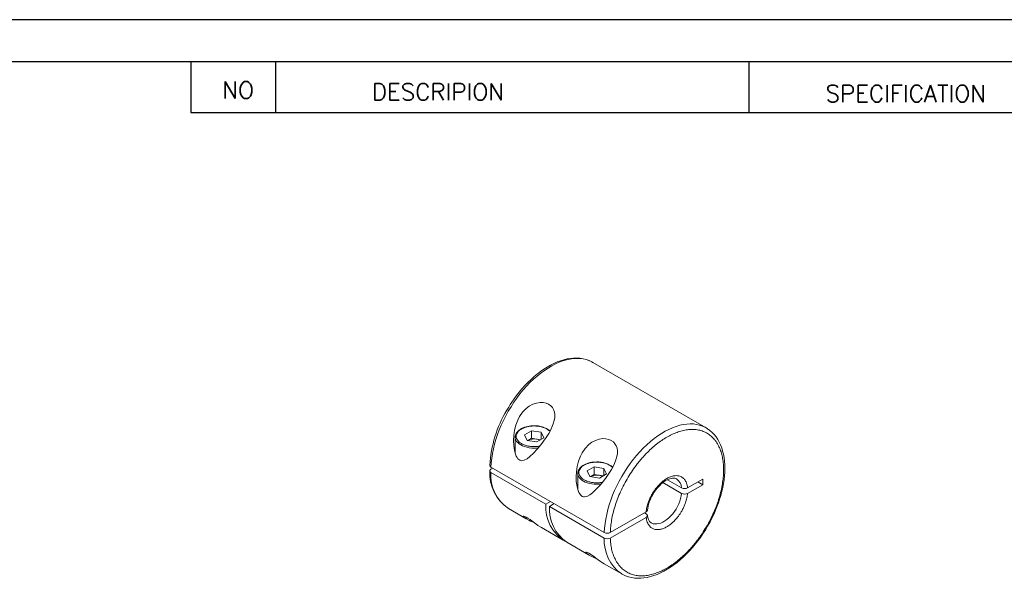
# Model space of a CAD drawing. Extents: x 10 to 307, y 10 to 220.
# Tile 4 of 5: x 125 to 241, y 154 to 220. Entities that reach past the tile are written whole.
import ezdxf

# ---------------------------------------------------------------- set-up
doc = ezdxf.new("R2010")
doc.units = 0
doc.header["$LTSCALE"] = 0.5
doc.header["$MEASUREMENT"] = 0
doc.layers.get('0').update_dxf_attribs({"linetype": 'CONTINUOUS'})
doc.styles.get("Standard").update_dxf_attribs({"font": 'romans.shx', "bigfont": 'whgtxt.shx'})

msp = doc.modelspace()

# ---------------------------------------------------------------- linework, layer by layer
for p, q in [((307, 220), (10, 220)), ((302, 215), (15, 215)), ((145.0907, 215), (145.0907, 209)), ((155.0907, 215), (155.0907, 209)), ((211.2097, 215), (211.2097, 209)), ((145.0907, 209), (302, 209))]:
    msp.add_line(p, q)
at = {"color": 7, "linetype": 'Continuous', "lineweight": 15}
for p, q in [((206.1421, 171.6414), (192.707, 179.3973)), ((206.1421, 171.6414), (206.165, 171.6281)), ((183.5129, 170.5334), (183.5129, 168.6348)), ((183.5134, 170.5055), (183.5129, 170.5334)), ((184.6224, 170.8119), (185.4573, 171.2939)), ((184.928, 170.1535), (184.6224, 170.8119)), ((185.4573, 170.3957), (185.0399, 170.1547)), ((185.4573, 171.2939), (186.5978, 171.1175)), ((185.4573, 171.2939), (185.4573, 170.3957)), ((185.4573, 170.3957), (186.0275, 170.3075)), ((186.9033, 170.4591), (186.0685, 169.9771)), ((186.5978, 171.1175), (186.9033, 170.4591)), ((186.5978, 171.1175), (186.5978, 170.2827)), ((186.0685, 169.9771), (184.928, 170.1535)), ((185.0399, 170.1547), (185.0147, 170.1401)), ((185.0154, 170.14), (185.0399, 170.1547)), ((186.0275, 170.3075), (186.5111, 170.2327)), ((183.5129, 169.1539), (183.4184, 169.0048)), ((180.642, 166.9847), (194.0771, 159.2288)), ((192.0471, 166.5258), (192.8819, 167.0077)), ((192.8819, 167.0077), (194.0224, 166.8313)), ((192.8819, 167.0077), (192.8819, 166.1095)), ((187.1474, 162.576), (180.642, 166.3314)), ((180.6423, 166.7398), (180.8543, 166.8622)), ((190.9375, 166.2473), (190.9375, 164.3487)), ((190.938, 166.2194), (190.9375, 166.2473)), ((192.3527, 165.8674), (192.0471, 166.5258)), ((193.4931, 165.691), (192.3527, 165.8674)), ((192.4645, 165.8686), (192.4393, 165.854)), ((192.44, 165.8539), (192.4645, 165.8686)), ((192.8819, 166.1095), (192.4645, 165.8686)), ((192.8819, 166.1095), (193.4522, 166.0213)), ((193.4522, 166.0213), (193.9357, 165.9465)), ((194.328, 166.173), (193.4931, 165.691)), ((194.0224, 166.8313), (194.328, 166.173)), ((194.0224, 166.8313), (194.0224, 165.9965)), ((190.9375, 164.8677), (190.8431, 164.7186)), ((201.0204, 165.1521), (203.2449, 163.868)), ((203.2449, 164.5212), (201.5605, 165.4936)), ((205.7387, 165.5527), (203.9547, 164.5228)), ((203.9547, 163.8696), (205.7387, 164.8995)), ((205.1729, 165.2261), (205.7387, 164.8995)), ((205.7387, 165.5527), (205.7387, 164.8995)), ((187.7132, 162.9026), (187.1474, 162.576)), ((187.5717, 162.331), (188.1375, 162.6577)), ((194.0771, 158.5756), (187.5717, 162.331)), ((182.7078, 162.0763), (184.7996, 160.8688)), ((194.7845, 159.229), (199.0374, 161.6841)), ((198.8279, 161.5632), (199.0401, 161.4407)), ((199.0374, 161.0309), (194.7845, 158.5757)), ((186.6268, 159.814), (189.2132, 158.3209)), ((189.6375, 158.0759), (192.2243, 156.5826)), ((194.0515, 155.5278), (196.1429, 154.3205)), ((196.1585, 154.3115), (196.1429, 154.3205))]:
    msp.add_line(p, q, dxfattribs=at)
at = {"color": 7, "linetype": 'Continuous', "lineweight": 15, "flags": 128}
for points in [[(192.707, 179.3973), (192.6013, 179.4558), (192.2755, 179.6067), (191.9321, 179.7235), (191.5724, 179.8057), (191.1979, 179.8531), (190.81, 179.8653), (190.4101, 179.8425), (189.9999, 179.7846), (189.5808, 179.6919), (189.1545, 179.5648), (188.7226, 179.4037), (188.2869, 179.2093), (187.8489, 178.9823), (187.4104, 178.7235), (186.973, 178.4341), (186.5384, 178.115), (186.1083, 177.7675), (185.6844, 177.3931), (185.2683, 176.993), (184.8615, 176.5688), (184.4657, 176.1222), (184.0824, 175.6549), (183.713, 175.1687), (183.359, 174.6654), (183.0217, 174.147), (182.7024, 173.6155), (182.4024, 173.0729), (182.1228, 172.5213), (181.8646, 171.9629), (181.629, 171.3997), (181.4167, 170.834), (181.2286, 170.268), (181.0655, 169.7037), (180.9279, 169.1434), (180.8164, 168.5892), (180.7313, 168.0433), (180.6732, 167.5078), (180.642, 166.9847)], [(192.6982, 179.3979), (192.5852, 179.4646), (192.2621, 179.6156), (191.9186, 179.7373), (191.5549, 179.828), (191.1714, 179.8858), (190.8134, 179.9082), (190.4457, 179.9019), (190.0697, 179.8669), (189.6867, 179.8032), (189.2982, 179.7113), (188.9054, 179.5915), (188.5098, 179.4442), (188.1127, 179.2703), (187.7152, 179.0704), (187.3187, 178.8453), (186.9243, 178.596), (186.5331, 178.3233), (186.1464, 178.0284), (185.7653, 177.7123), (185.391, 177.3762), (185.0246, 177.0216), (184.6677, 176.6501), (184.3216, 176.2638), (183.9885, 175.8657), (183.6716, 175.4606), (183.3776, 175.0597), (183.1165, 174.6812), (182.9371, 174.4074), (182.748, 174.1058), (182.524, 173.7291)], [(184.0305, 172.9759), (184.3845, 173.4886), (184.8153, 173.9363), (185.1871, 174.2147), (185.5926, 174.4321), (186.0249, 174.5777), (186.4639, 174.6431), (186.8375, 174.6299), (187.1874, 174.5526), (187.4756, 174.4267), (187.724, 174.2531), (187.9205, 174.0416), (188.0679, 173.7947), (188.1646, 173.5137), (188.2092, 173.2092), (188.2023, 172.8687), (188.1462, 172.5164), (188.0329, 172.1163), (187.8767, 171.7162), (187.6975, 171.3422), (187.4953, 170.9757), (187.2017, 170.505), (186.8865, 170.0526), (186.5591, 169.623), (186.1339, 169.1105), (185.6982, 168.64), (185.2535, 168.2265), (184.9199, 167.9711), (184.5686, 167.79), (184.3125, 167.7409), (184.1792, 167.756), (184.0483, 167.8052), (183.8465, 167.9704), (183.7393, 168.1162), (183.6491, 168.2807), (183.5158, 168.6236), (183.423, 168.9859), (183.3377, 169.5564), (183.312, 170.1361), (183.3402, 170.7151), (183.4312, 171.3484), (183.5894, 171.9701), (183.8183, 172.5669), (184.0305, 172.9759)], [(185.7629, 171.8852), (185.4806, 171.8747), (185.3675, 171.8645), (185.183, 171.8402), (184.997, 171.8057), (184.8053, 171.7585), (184.6152, 171.6988), (184.4313, 171.6265), (184.2572, 171.5422), (184.0959, 171.4463), (183.9498, 171.3394), (183.8213, 171.2221), (183.7122, 171.095), (183.6246, 170.9586), (183.5605, 170.8132), (183.5224, 170.6594), (183.514, 170.5025)], [(194.0771, 159.2288), (194.1082, 159.7519), (194.1664, 160.2875), (194.2514, 160.8334), (194.3629, 161.3875), (194.5005, 161.9478), (194.6637, 162.5121), (194.8517, 163.0782), (195.064, 163.6439), (195.2997, 164.207), (195.5578, 164.7654), (195.8374, 165.317), (196.1374, 165.8596), (196.4567, 166.3911), (196.794, 166.9095), (197.148, 167.4128), (197.5174, 167.899), (197.9008, 168.3663), (198.2966, 168.8129), (198.7033, 169.2371), (199.1194, 169.6372), (199.5434, 170.0117), (199.9734, 170.3591), (200.408, 170.6782), (200.8454, 170.9676), (201.2839, 171.2264), (201.7219, 171.4534), (202.1577, 171.6478), (202.5895, 171.8089), (203.0158, 171.936), (203.4349, 172.0287), (203.8452, 172.0866), (204.245, 172.1095), (204.633, 172.0972), (205.0075, 172.0499), (205.3671, 171.9676), (205.7105, 171.8509), (206.0363, 171.7), (206.1421, 171.6414)], [(206.3259, 159.9886), (206.6175, 160.5152), (206.7295, 160.7299), (206.9082, 161.0891), (207.0838, 161.4646), (207.2604, 161.8697), (207.4316, 162.2941), (207.594, 162.7331), (207.7448, 163.1825), (207.882, 163.6391), (208.0039, 164.1001), (208.1094, 164.5629), (208.1973, 165.0254), (208.267, 165.4857), (208.3176, 165.942), (208.3488, 166.3924), (208.36, 166.8356), (208.3508, 167.27), (208.3211, 167.6942), (208.2705, 168.1069), (208.199, 168.5067), (208.1063, 168.8925), (207.9924, 169.2629), (207.8573, 169.6167), (207.701, 169.9528), (207.5236, 170.2699), (207.3251, 170.5669), (207.1056, 170.8426), (206.8653, 171.0958), (206.6043, 171.3254), (206.3226, 171.5301), (206.1652, 171.6231)], [(186.2742, 169.2685), (186.0566, 169.2457), (185.7629, 169.2345), (185.4692, 169.2457), (185.1806, 169.2788), (184.9019, 169.3334), (184.6379, 169.4086), (184.3932, 169.503), (184.1719, 169.615), (183.9779, 169.7427), (183.8143, 169.884), (183.6842, 170.0364), (183.5896, 170.1973), (183.5321, 170.3639), (183.5134, 170.5055)], [(191.4551, 168.6898), (191.8091, 169.2024), (192.2399, 169.6502), (192.6117, 169.9286), (193.0172, 170.1459), (193.4496, 170.2916), (193.8886, 170.3569), (194.2621, 170.3437), (194.612, 170.2664), (194.9003, 170.1406), (195.1486, 169.967), (195.3451, 169.7554), (195.4925, 169.5085), (195.5892, 169.2276), (195.6338, 168.9231), (195.627, 168.5825), (195.5708, 168.2303), (195.4575, 167.8301), (195.3013, 167.4301), (195.1222, 167.056), (194.9199, 166.6896), (194.6263, 166.2189), (194.3112, 165.7665), (193.9837, 165.3369), (193.5585, 164.8243), (193.1228, 164.3539), (192.6782, 163.9404), (192.3446, 163.685), (191.9932, 163.5039), (191.7371, 163.4548), (191.6038, 163.4698), (191.4729, 163.5191), (191.2712, 163.6843), (191.1639, 163.83), (191.0737, 163.9945), (190.9404, 164.3375), (190.8476, 164.6997), (190.7623, 165.2703), (190.7366, 165.85), (190.7648, 166.4289), (190.8558, 167.0622), (191.014, 167.684), (191.2429, 168.2808), (191.4551, 168.6898)], [(193.1875, 167.599), (192.9052, 167.5885), (192.7921, 167.5783), (192.6076, 167.5541), (192.4216, 167.5195), (192.2299, 167.4724), (192.0399, 167.4126), (191.8559, 167.3404), (191.6818, 167.256), (191.5205, 167.1601), (191.3745, 167.0532), (191.2459, 166.936), (191.1368, 166.8089), (191.0492, 166.6724), (190.9851, 166.5271), (190.9471, 166.3732), (190.9386, 166.2164)], [(180.642, 166.3314), (180.545, 166.4105), (180.4987, 166.5036), (180.5084, 166.6003), (180.5731, 166.6898), (180.6423, 166.7398)], [(193.6988, 164.9824), (193.4812, 164.9595), (193.1875, 164.9484), (192.8938, 164.9595), (192.6052, 164.9927), (192.3265, 165.0473), (192.0625, 165.1224), (191.8178, 165.2168), (191.5965, 165.3288), (191.4025, 165.4566), (191.239, 165.5978), (191.1088, 165.7502), (191.0142, 165.9111), (190.9568, 166.0778), (190.938, 166.2194)], [(199.8254, 163.7413), (199.9965, 164.0187), (200.0705, 164.1281), (200.1977, 164.3039), (200.3349, 164.4777), (200.4868, 164.6534), (200.6489, 164.8236), (200.8187, 164.9843), (200.9936, 165.1321), (201.171, 165.2646), (201.3484, 165.3799), (201.5235, 165.4767), (201.6941, 165.5544), (201.8583, 165.6128), (202.0143, 165.652), (202.1608, 165.6724), (202.2976, 165.6749), (202.4252, 165.6595), (202.5461, 165.6249), (202.6431, 165.5764)], [(203.2449, 163.868), (203.1985, 163.5649), (203.1251, 163.2541), (203.0254, 162.9397), (202.9009, 162.6259), (202.7532, 162.3167), (202.5842, 162.0163), (202.3962, 161.7287), (202.1916, 161.4576), (201.9732, 161.2065), (201.7438, 160.979), (201.5065, 160.7778), (201.2643, 160.6057), (201.0206, 160.465), (200.7785, 160.3575), (200.5411, 160.2847), (200.3117, 160.2474), (200.0933, 160.2462), (199.8888, 160.2812), (199.7007, 160.3517), (199.6399, 160.3844)], [(185.7506, 160.4177), (185.5821, 160.4924), (185.3455, 160.5979), (185.1287, 160.6984), (184.8437, 160.8439), (184.6539, 160.9595), (184.5246, 161.0621), (184.4706, 161.1305), (184.4703, 161.1783), (184.5464, 161.1881), (184.6786, 161.1445), (184.8363, 161.0637), (185.0295, 160.9434), (185.2862, 160.7637), (185.4764, 160.6232), (185.6648, 160.4817), (185.9439, 160.2736), (186.2102, 160.0827), (186.4579, 159.917), (186.6276, 159.8153)], [(199.0374, 161.6841), (199.1357, 161.7642), (199.1826, 161.8586), (199.1811, 161.8736)], [(199.0401, 161.4407), (199.1365, 161.3621), (199.1825, 161.2695), (199.1732, 161.173), (199.1089, 161.0828), (199.0374, 161.0309)], [(196.1619, 154.3139), (196.2647, 154.2532), (196.5878, 154.1022), (196.9313, 153.9805), (197.295, 153.8898), (197.6785, 153.8319), (198.0365, 153.8096), (198.4042, 153.8159), (198.7802, 153.8509), (199.1632, 153.9145), (199.5517, 154.0065), (199.9445, 154.1263), (200.3401, 154.2735), (200.7372, 154.4475), (201.1347, 154.6474), (201.5312, 154.8725), (201.9257, 155.1218), (202.3168, 155.3945), (202.7035, 155.6894), (203.0846, 156.0055), (203.459, 156.3416), (203.8253, 156.6962), (204.1823, 157.0677), (204.5283, 157.454), (204.8614, 157.8521), (205.1783, 158.2571), (205.4723, 158.658), (205.7334, 159.0366), (205.9128, 159.3103), (206.1019, 159.612), (206.3259, 159.9886)], [(193.1753, 156.1316), (193.0068, 156.2063), (192.7701, 156.3118), (192.5534, 156.4123), (192.2683, 156.5578), (192.0785, 156.6733), (191.9492, 156.7759), (191.8952, 156.8444), (191.8949, 156.8922), (191.971, 156.9019), (192.1032, 156.8584), (192.2609, 156.7776), (192.4541, 156.6573), (192.7109, 156.4776), (192.9011, 156.337), (193.0894, 156.1956), (193.3685, 155.9875), (193.6348, 155.7965), (193.8825, 155.6308), (194.0522, 155.5291)]]:
    msp.add_lwpolyline(points, dxfattribs=at)
at = {"color": 7, "linetype": 'Continuous', "lineweight": 15}
for centre, radius, start, end in [((194.8907, 166.3131), 14.4198, 149.049609, 176.491088), ((185.8729, 169.0191), 2.8682, 51.57247, 92.198157), ((185.7612, 168.7607), 1.5696, 80.228903, 117.357175), ((185.8338, 168.9516), 1.3697, 64.246363, 81.867275), ((180.7298, 167.1957), 0.2285, 180.003637, 247.422004), ((193.2975, 164.733), 2.8682, 51.57247, 92.198157), ((185.557, 166.2704), 5.0663, 177.059849, 235.802029), ((185.4284, 166.0261), 4.7961, 176.350348, 235.442028), ((193.1858, 164.4745), 1.5696, 80.228903, 117.357175), ((193.2584, 164.6655), 1.3697, 64.246363, 81.867275), ((201.891, 164.4509), 1.3557, 2.974409, 56.202461), ((204.0102, 161.2647), 4.8628, 149.38261, 172.809675), ((203.5983, 165.196), 0.7617, 242.355147, 297.898823), ((203.5983, 164.5409), 0.76, 242.288408, 297.965563), ((191.893, 162.2737), 4.7552, 176.356008, 238.802609), ((192.358, 162.0257), 4.7961, 176.350348, 235.442028), ((200.2794, 161.2736), 1.0932, 180.765969, 234.325744), ((194.4306, 159.8994), 0.7581, 242.201681, 297.826196), ((198.9091, 158.2925), 4.8403, 176.646972, 235.145404), ((194.4306, 159.246), 0.7579, 242.194529, 297.833348)]:
    msp.add_arc(centre, radius, start, end, dxfattribs=at)
for points, knots in [([(184.2603, 171.5029), (184.3598, 171.5546), (184.5587, 171.6578), (184.8612, 171.7508), (185.1213, 171.8074), (185.4015, 171.8498), (185.7631, 171.8705), (186.1971, 171.8456), (186.56, 171.7787), (186.8477, 171.6943), (187.0694, 171.6076), (187.3013, 171.4878), (187.499, 171.358), (187.5932, 171.2515), (187.6267, 171.2137)], [0, 0, 0, 0, 0.10124583, 0.20228944, 0.25748561, 0.31206782, 0.42156731, 0.53120221, 0.64070164, 0.70842725, 0.7755529, 0.84315971, 0.94437211, 1, 1, 1, 1]), ([(186.4341, 169.4723), (186.4236, 169.47), (186.3458, 169.4529), (186.1235, 169.4227), (185.763, 169.4), (185.3286, 169.4255), (184.9659, 169.4923), (184.678, 169.5767), (184.4567, 169.6635), (184.2232, 169.7828), (183.9943, 169.9417), (183.8306, 170.1147), (183.7329, 170.2652), (183.6594, 170.4268), (183.6235, 170.6356), (183.6667, 170.8861), (183.7825, 171.0956), (183.929, 171.2615), (184.0781, 171.39), (184.1994, 171.4652), (184.2603, 171.5029)], [0, 0, 0, 0, 0.005935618, 0.043909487, 0.12009034, 0.196365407, 0.272546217, 0.3196642, 0.366364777, 0.413400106, 0.483815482, 0.554137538, 0.592538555, 0.630512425, 0.706693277, 0.782968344, 0.859149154, 0.906202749, 0.952903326, 1, 1, 1, 1]), ([(194.7845, 159.229), (194.7983, 159.4704), (194.8259, 159.9531), (194.9387, 160.7227), (195.1067, 161.5229), (195.341, 162.3613), (195.6368, 163.215), (195.9975, 164.0814), (196.4162, 164.9408), (196.8905, 165.7833), (197.412, 166.5952), (197.911, 167.2782), (198.3673, 167.8416), (198.769, 168.2981), (199.2435, 168.7936), (199.7953, 169.3119), (200.4136, 169.8191), (201.0296, 170.2567), (201.6375, 170.6245), (202.2445, 170.9285), (202.8568, 171.1701), (203.4692, 171.3435), (204.083, 171.4424), (204.6805, 171.4601), (205.2579, 171.3909), (205.8015, 171.2344), (206.3039, 170.9888), (206.7571, 170.6591), (207.1096, 170.2948), (207.3789, 169.9298), (207.5818, 169.5879), (207.7836, 169.1612), (207.9682, 168.6349), (208.1113, 168.0068), (208.1953, 167.3459), (208.2226, 166.6602), (208.1953, 165.9428), (208.1113, 165.185), (207.9682, 164.3915), (207.76, 163.5574), (207.4893, 162.7043), (207.153, 161.8351), (206.7572, 160.9691), (206.3041, 160.1162), (205.8016, 159.2905), (205.3175, 158.5922), (204.8725, 158.0133), (204.4793, 157.5424), (204.0134, 157.029), (203.4693, 156.4885), (202.857, 155.9549), (202.2446, 155.4894), (201.6378, 155.0928), (201.0297, 154.7585), (200.4139, 154.485), (199.7954, 154.2782), (199.1729, 154.1442), (198.564, 154.0905), (197.9724, 154.1231), (197.4121, 154.2432), (196.8906, 154.4528), (196.4163, 154.7478), (196.0434, 155.0826), (195.7553, 155.4233), (195.5359, 155.7454), (195.3145, 156.1504), (195.1068, 156.6538), (194.9388, 157.26), (194.8258, 157.8993), (194.7983, 158.3502), (194.7845, 158.5757)], [0, 0, 0, 0, 0.01459212, 0.02918026, 0.04461772, 0.06006416, 0.07612674, 0.09219834, 0.10859288, 0.12499626, 0.1413908, 0.15779418, 0.16851195, 0.17920999, 0.18993576, 0.20537322, 0.22081965, 0.23540541, 0.24999996, 0.26458572, 0.27918027, 0.29461773, 0.31006417, 0.32612676, 0.34219835, 0.3585929, 0.37499628, 0.39139082, 0.4077942, 0.41851196, 0.42921001, 0.43993577, 0.45537323, 0.47081967, 0.48540542, 0.49999998, 0.51458573, 0.52918029, 0.54461775, 0.56006419, 0.57612678, 0.59219837, 0.60859292, 0.6249963, 0.64139084, 0.65779422, 0.66851198, 0.67921003, 0.68993579, 0.70537325, 0.72081969, 0.73540544, 0.75, 0.76458575, 0.77918031, 0.79461777, 0.81006421, 0.8261268, 0.84219839, 0.85859293, 0.87499631, 0.89139086, 0.90779423, 0.918512, 0.92921005, 0.93993581, 0.95537327, 0.97081971, 0.98540332, 1, 1, 1, 1]), ([(193.8587, 165.1862), (193.8482, 165.1839), (193.7704, 165.1668), (193.5481, 165.1365), (193.1876, 165.1138), (192.7533, 165.1394), (192.3905, 165.2062), (192.1026, 165.2906), (191.8813, 165.3774), (191.6479, 165.4967), (191.4189, 165.6555), (191.2552, 165.8286), (191.1575, 165.979), (191.0841, 166.1407), (191.0481, 166.3495), (191.0913, 166.6), (191.2072, 166.8095), (191.3536, 166.9754), (191.5028, 167.1039), (191.624, 167.179), (191.6849, 167.2168)], [0, 0, 0, 0, 0.005935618, 0.043909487, 0.12009034, 0.196365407, 0.272546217, 0.3196642, 0.366364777, 0.413400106, 0.483815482, 0.554137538, 0.592538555, 0.630512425, 0.706693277, 0.782968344, 0.859149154, 0.906202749, 0.952903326, 1, 1, 1, 1]), ([(191.6849, 167.2168), (191.7844, 167.2685), (191.9833, 167.3717), (192.2858, 167.4647), (192.546, 167.5213), (192.8261, 167.5636), (193.1877, 167.5844), (193.6217, 167.5595), (193.9846, 167.4925), (194.2723, 167.4081), (194.494, 167.3214), (194.7259, 167.2017), (194.9236, 167.0718), (195.0179, 166.9653), (195.0513, 166.9276)], [0, 0, 0, 0, 0.10124583, 0.20228944, 0.25748561, 0.31206782, 0.42156731, 0.53120221, 0.64070164, 0.70842725, 0.7755529, 0.84315971, 0.94437211, 1, 1, 1, 1]), ([(203.9547, 164.5228), (203.9404, 164.6254), (203.912, 164.8297), (203.8269, 165.1019), (203.6889, 165.3918), (203.4719, 165.6679), (203.1877, 165.8553), (202.9028, 165.9499), (202.6357, 165.9805), (202.313, 165.9575), (201.9313, 165.8572), (201.5441, 165.6721), (201.2061, 165.4546), (200.9199, 165.2307), (200.5861, 164.9212), (200.216, 164.5047), (199.8811, 164.0255), (199.6257, 163.5808), (199.436, 163.1861), (199.2595, 162.7325), (199.1086, 162.2217), (199.0611, 161.8634), (199.0374, 161.6841)], [0, 0, 0, 0, 0.04035992, 0.08042938, 0.12076687, 0.18535188, 0.24998909, 0.29319041, 0.33607035, 0.37931791, 0.4396324, 0.49999948, 0.54032561, 0.58039507, 0.6207678, 0.68535281, 0.74999002, 0.79319134, 0.83607128, 0.87931884, 0.93962014, 1, 1, 1, 1]), ([(199.0374, 161.0309), (199.0516, 160.9283), (199.0801, 160.724), (199.1651, 160.4518), (199.3032, 160.1619), (199.5202, 159.8858), (199.8044, 159.6984), (200.0892, 159.6037), (200.3563, 159.5731), (200.6791, 159.5962), (201.0608, 159.6965), (201.448, 159.8816), (201.786, 160.0991), (202.0721, 160.323), (202.4059, 160.6325), (202.7761, 161.049), (203.1109, 161.5282), (203.3664, 161.9729), (203.556, 162.3676), (203.7326, 162.8212), (203.8835, 163.332), (203.9309, 163.6903), (203.9547, 163.8696)], [0, 0, 0, 0, 0.04035992, 0.08042938, 0.12076687, 0.18535188, 0.24998909, 0.29319041, 0.33607035, 0.37931791, 0.4396324, 0.49999948, 0.54032561, 0.58039507, 0.6207678, 0.68535281, 0.74999002, 0.79319134, 0.83607128, 0.87931884, 0.93962014, 1, 1, 1, 1])]:
    msp.add_open_spline(points, degree=3, knots=knots, dxfattribs=at)

# ---------------------------------------------------------------- texts
for s, p in [('NO', (148.7839, 210.6585)), ('DESCRIPION', (166.5267, 210.4522)), ('SPECIFICATION', (220.3038, 210.2459))]:
    msp.add_text(s, height=2).set_placement(p)

doc.saveas('drawing.dxf')
